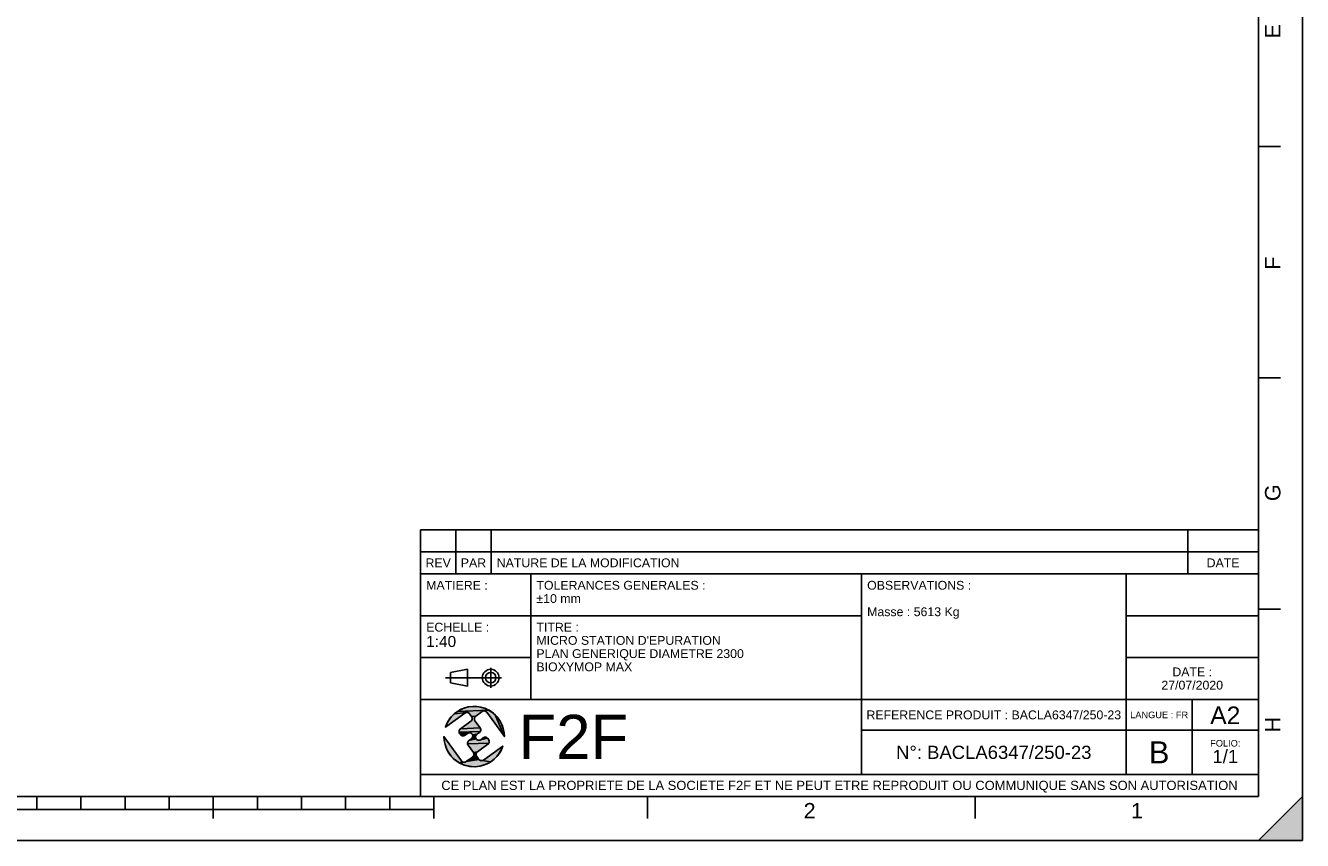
# Model space of a CAD drawing. Header units: millimetres. Extents: x 0 to 594, y 0 to 420.
# Tile 18 of 42: x 304 to 594, y 0 to 185. Entities that reach past the tile are written whole.
import ezdxf

# ---------------------------------------------------------------- set-up
doc = ezdxf.new("R2010")
doc.units = ezdxf.units.MM
doc.header["$LTSCALE"] = 32.67
doc.layers.get('0').update_dxf_attribs({"linetype": 'CONTINUOUS'})
doc.styles.get("Standard").update_dxf_attribs({"font": 'arial.ttf'})
doc.styles.add('TEXTSTYLE_2', font='arial.ttf')

# ---------------------------------------------------------------- blocks, each defined once
blk = doc.blocks.new('MARGEA2_BL0', base_point=(296.99996, 210.000076))
at = {"color": 7, "linetype": 'Continuous'}
for p, q in [((594, 0.000078), (594.000002, 420.000076)), ((594.000002, 0.000076), (594.000002, 420.000076)), ((584.000002, 10.000076), (584.000002, 410.000076)), ((589.000002, 157.500076), (584.000002, 157.500076)), ((589.000002, 105.000076), (584.000002, 105.000076)), ((589.000002, 52.500076), (584.000002, 52.500076)), ((10.000002, 10.000076), (584.000002, 10.000076)), ((307.000002, 7.000076), (307.000002, 10.000076)), ((317.000002, 7.000076), (317.000002, 10.000076)), ((327.000002, 7.000076), (327.000002, 10.000076)), ((337.000002, 7.000076), (337.000002, 10.000076)), ((347.000002, 5.000076), (347.000002, 10.000076)), ((357.000002, 7.000076), (357.000002, 10.000076)), ((367.000002, 7.000076), (367.000002, 10.000076)), ((377.000002, 7.000076), (377.000002, 10.000076)), ((387.000002, 7.000076), (387.000002, 10.000076)), ((397.000002, 5.000076), (397.000002, 10.000076)), ((445.500002, 5.000076), (445.500002, 10.000076)), ((519.750002, 5.000076), (519.750002, 10.000076)), ((584.000002, 0.000076), (594.000002, 10.000076)), ((594.000002, 10.000076), (584.000002, 0.000076)), ((594.000002, 10.000076), (594.000002, 0.000076)), ((397.000002, 7.000076), (197.000002, 7.000076)), ((594.000002, 0.000076), (-0.000082, 0.000078)), ((594.000002, 0.000076), (0.000002, 0.000076)), ((594.000002, 0.000076), (584.000002, 0.000076))]:
    blk.add_line(p, q, dxfattribs=at)
blk.add_solid([(584.000002, 0.000076), (594.000002, 10.000076), (594.000002, 0.000076)], dxfattribs=at)
at = {"color": 5, "linetype": 'Continuous', "style": 'TEXTSTYLE_2', "oblique": 0.00001872}
for s, p in [('E', (589.000002, 182.000076)), ('F', (589.000002, 129.500076)), ('G', (589.000002, 77.000076)), ('H', (589.000002, 24.500076))]:
    blk.add_text(s, height=3.5, rotation=90, dxfattribs=at).set_placement(p)
for s, p in [('2', (480.875002, 5.000076)), ('1', (555.125002, 5.000076))]:
    blk.add_text(s, height=3.5, dxfattribs=at).set_placement(p)
blk = doc.blocks.new('LOGO-F2F-A3_BL2', base_point=(406.16, 23.58))
at = {"linetype": 'Continuous'}
for points in [[(404.07, 28.91), (399.65, 25.72), (400, 26.57), (400.46, 27.37), (401.02, 28.1), (401.67, 28.75), (404.37, 29.04), (404.21, 29)], [(408.11, 29.35), (407.97, 29.27), (406.51, 28.21), (405.58, 28.1), (405.11, 28.75), (405, 28.87), (404.86, 28.97), (404.71, 29.03), (404.54, 29.06), (404.37, 29.04), (401.67, 28.75), (402.4, 29.3), (409.41, 29.6), (410.19, 29.11), (410.9, 28.52), (413.01, 23.58), (409.01, 29.1), (408.9, 29.22), (408.76, 29.32), (408.61, 29.38), (408.44, 29.41), (408.27, 29.4)], [(404.95, 30.32), (405.87, 30.42), (406.79, 30.4), (407.7, 30.25), (408.58, 29.99), (409.41, 29.6), (402.4, 29.3), (403.2, 29.76), (404.06, 30.1)], [(406.38, 28.1), (406.29, 27.96), (406.22, 27.8), (406.2, 27.64), (406.21, 27.47), (406.26, 27.31), (406.34, 27.16), (407.51, 25.54), (403.04, 25.33), (405.42, 27.05), (405.54, 27.16), (405.64, 27.3), (405.7, 27.46), (405.73, 27.62), (405.71, 27.79), (405.67, 27.95), (405.58, 28.1), (406.51, 28.21)], [(412.95, 24.49), (413.01, 23.58), (410.9, 28.52), (411.52, 27.84), (412.04, 27.08), (412.46, 26.26), (412.76, 25.4)], [(399.37, 22.66), (399.31, 23.58), (403.3, 18.05), (403.42, 17.93), (402.9, 17.55), (402.12, 18.04), (401.42, 18.63), (400.8, 19.31), (400.27, 20.07), (399.86, 20.89), (399.55, 21.76)], [(407.59, 25.4), (407.64, 25.24), (407.65, 25.07), (407.63, 24.9), (407.56, 24.75), (402.74, 24.59), (402.73, 24.76), (402.75, 24.92), (402.82, 25.08), (402.91, 25.22), (403.04, 25.33), (407.51, 25.54)], [(407.47, 24.61), (407.34, 24.5), (406.78, 24.09), (405.79, 23.97), (405.71, 24.11), (405.59, 24.24), (405.46, 24.33), (405.3, 24.4), (405.13, 24.42), (402.79, 24.43), (402.74, 24.59), (407.56, 24.75)], [(404.81, 24.36), (404.66, 24.28), (404.09, 23.87), (403.95, 23.79), (403.79, 23.74), (403.62, 23.73), (403.45, 23.76), (403.3, 23.82), (403.16, 23.92), (403.05, 24.04), (402.87, 24.28), (402.79, 24.43), (405.13, 24.42), (404.97, 24.41)], [(409.27, 23.11), (409.45, 22.87), (409.53, 22.72), (409.58, 22.56), (409.59, 22.39), (409.56, 22.23), (409.5, 22.07), (404.67, 21.92), (404.66, 22.08), (404.69, 22.25), (404.75, 22.41), (404.85, 22.54), (404.97, 22.66), (406.61, 23.04), (406.72, 22.91), (406.86, 22.82), (407.02, 22.76), (407.18, 22.73), (407.35, 22.74), (407.51, 22.79), (407.66, 22.87), (409.16, 23.24)], [(406.65, 23.97), (406.56, 23.83), (406.49, 23.68), (406.47, 23.51), (406.48, 23.35), (406.53, 23.18), (406.61, 23.04), (404.97, 22.66), (405.54, 23.07), (405.66, 23.18), (405.76, 23.32), (405.82, 23.47), (405.85, 23.64), (405.84, 23.81), (405.79, 23.97), (406.78, 24.09)], [(408.7, 23.42), (408.86, 23.4), (409.02, 23.33), (409.16, 23.24), (407.66, 22.87), (408.22, 23.28), (408.37, 23.36), (408.53, 23.41)], [(409.4, 21.94), (409.28, 21.82), (406.9, 20.1), (405.98, 19.99), (404.8, 21.61), (404.72, 21.76), (404.67, 21.92), (409.5, 22.07)], [(410.65, 18.4), (409.91, 17.85), (407.94, 18.11), (408.1, 18.16), (408.25, 18.24), (412.66, 21.43), (412.32, 20.58), (411.86, 19.78), (411.3, 19.05)], [(407.77, 18.1), (407.94, 18.11), (409.91, 17.85), (409.11, 17.4), (408.26, 17.06), (407.36, 16.83), (406.45, 16.73), (405.53, 16.76), (404.62, 16.9), (403.74, 17.17), (402.9, 17.55), (403.87, 17.75), (404.04, 17.76), (404.2, 17.8), (404.35, 17.89), (407.2, 18.41), (407.31, 18.28), (407.45, 18.19), (407.61, 18.12)], [(403.87, 17.75), (402.9, 17.55), (403.42, 17.93), (403.55, 17.83), (403.71, 17.77)], [(406.78, 19.99), (406.68, 19.85), (406.62, 19.7), (406.59, 19.53), (406.6, 19.36), (406.65, 19.2), (406.73, 19.05), (407.2, 18.41), (404.35, 17.89), (405.81, 18.94), (405.93, 19.05), (406.03, 19.19), (406.09, 19.35), (406.12, 19.51), (406.11, 19.68), (406.06, 19.84), (405.98, 19.99), (406.9, 20.1)]]:
    blk.add_hatch(color=2, dxfattribs=at).paths.add_polyline_path(points)
at = {"color": 2, "linetype": 'Continuous'}
for p, q in [((401.67, 28.75), (402.4, 29.3)), ((404.37, 29.04), (401.67, 28.75)), ((402.4, 29.3), (403.2, 29.76)), ((409.41, 29.6), (402.4, 29.3)), ((403.2, 29.76), (404.06, 30.1)), ((404.06, 30.1), (404.95, 30.32)), ((404.21, 29), (404.07, 28.91)), ((404.37, 29.04), (404.21, 29)), ((404.54, 29.06), (404.37, 29.04)), ((404.71, 29.03), (404.54, 29.06)), ((404.86, 28.97), (404.71, 29.03)), ((405, 28.87), (404.86, 28.97)), ((404.95, 30.32), (405.87, 30.42)), ((405.87, 30.42), (406.79, 30.4)), ((406.79, 30.4), (407.7, 30.25)), ((407.7, 30.25), (408.58, 29.99)), ((408.11, 29.35), (407.97, 29.27)), ((408.27, 29.4), (408.11, 29.35)), ((408.44, 29.41), (408.27, 29.4)), ((408.61, 29.38), (408.44, 29.41)), ((408.58, 29.99), (409.41, 29.6)), ((408.76, 29.32), (408.61, 29.38)), ((408.9, 29.22), (408.76, 29.32)), ((409.01, 29.1), (408.9, 29.22)), ((409.41, 29.6), (410.19, 29.11)), ((410.19, 29.11), (410.9, 28.52)), ((399.65, 25.72), (400, 26.57)), ((400, 26.57), (400.46, 27.37)), ((400.46, 27.37), (401.02, 28.1)), ((401.02, 28.1), (401.67, 28.75)), ((405.11, 28.75), (405, 28.87)), ((405.42, 27.05), (405.54, 27.16)), ((405.54, 27.16), (405.64, 27.3)), ((406.51, 28.21), (405.58, 28.1)), ((405.67, 27.95), (405.58, 28.1)), ((405.64, 27.3), (405.7, 27.46)), ((405.71, 27.79), (405.67, 27.95)), ((405.7, 27.46), (405.73, 27.62)), ((405.73, 27.62), (405.71, 27.79)), ((406.22, 27.8), (406.2, 27.64)), ((406.2, 27.64), (406.21, 27.47)), ((406.21, 27.47), (406.26, 27.31)), ((406.29, 27.96), (406.22, 27.8)), ((406.26, 27.31), (406.34, 27.16)), ((406.38, 28.1), (406.29, 27.96)), ((406.51, 28.21), (406.38, 28.1)), ((410.9, 28.52), (413.01, 23.58)), ((410.9, 28.52), (411.52, 27.84)), ((411.52, 27.84), (412.04, 27.08)), ((412.04, 27.08), (412.46, 26.26)), ((412.46, 26.26), (412.76, 25.4)), ((399.37, 22.66), (399.31, 23.58)), ((402.73, 24.76), (402.75, 24.92)), ((402.74, 24.59), (402.73, 24.76)), ((407.56, 24.75), (402.74, 24.59)), ((402.79, 24.43), (402.74, 24.59)), ((402.75, 24.92), (402.82, 25.08)), ((402.87, 24.28), (402.79, 24.43)), ((405.13, 24.42), (402.79, 24.43)), ((402.82, 25.08), (402.91, 25.22)), ((402.91, 25.22), (403.04, 25.33)), ((407.51, 25.54), (403.04, 25.33)), ((403.16, 23.92), (403.05, 24.04)), ((403.3, 23.82), (403.16, 23.92)), ((403.45, 23.76), (403.3, 23.82)), ((403.62, 23.73), (403.45, 23.76)), ((403.79, 23.74), (403.62, 23.73)), ((403.95, 23.79), (403.79, 23.74)), ((404.09, 23.87), (403.95, 23.79)), ((404.81, 24.36), (404.66, 24.28)), ((404.97, 24.41), (404.81, 24.36)), ((405.13, 24.42), (404.97, 24.41)), ((405.3, 24.4), (405.13, 24.42)), ((405.46, 24.33), (405.3, 24.4)), ((405.59, 24.24), (405.46, 24.33)), ((405.54, 23.07), (405.66, 23.18)), ((405.71, 24.11), (405.59, 24.24)), ((405.66, 23.18), (405.76, 23.32)), ((405.79, 23.97), (405.71, 24.11)), ((405.76, 23.32), (405.82, 23.47)), ((406.78, 24.09), (405.79, 23.97)), ((405.84, 23.81), (405.79, 23.97)), ((405.82, 23.47), (405.85, 23.64)), ((405.85, 23.64), (405.84, 23.81)), ((406.49, 23.68), (406.47, 23.51)), ((406.47, 23.51), (406.48, 23.35)), ((406.48, 23.35), (406.53, 23.18)), ((406.56, 23.83), (406.49, 23.68)), ((406.53, 23.18), (406.61, 23.04)), ((406.65, 23.97), (406.56, 23.83)), ((406.78, 24.09), (406.65, 23.97)), ((407.47, 24.61), (407.34, 24.5)), ((407.56, 24.75), (407.47, 24.61)), ((407.51, 25.54), (407.59, 25.4)), ((407.63, 24.9), (407.56, 24.75)), ((407.59, 25.4), (407.64, 25.24)), ((407.65, 25.07), (407.63, 24.9)), ((407.64, 25.24), (407.65, 25.07)), ((409.16, 23.24), (407.66, 22.87)), ((408.22, 23.28), (408.37, 23.36)), ((408.37, 23.36), (408.53, 23.41)), ((408.53, 23.41), (408.7, 23.42)), ((408.7, 23.42), (408.86, 23.4)), ((408.86, 23.4), (409.02, 23.33)), ((409.02, 23.33), (409.16, 23.24)), ((409.16, 23.24), (409.27, 23.11)), ((412.76, 25.4), (412.95, 24.49)), ((412.95, 24.49), (413.01, 23.58)), ((399.55, 21.76), (399.37, 22.66)), ((399.86, 20.89), (399.55, 21.76)), ((400.27, 20.07), (399.86, 20.89)), ((404.66, 22.08), (404.69, 22.25)), ((404.67, 21.92), (404.66, 22.08)), ((409.5, 22.07), (404.67, 21.92)), ((404.72, 21.76), (404.67, 21.92)), ((404.69, 22.25), (404.75, 22.41)), ((404.8, 21.61), (404.72, 21.76)), ((404.75, 22.41), (404.85, 22.54)), ((404.85, 22.54), (404.97, 22.66)), ((406.61, 23.04), (404.97, 22.66)), ((406.61, 23.04), (406.72, 22.91)), ((406.72, 22.91), (406.86, 22.82)), ((406.86, 22.82), (407.02, 22.76)), ((407.02, 22.76), (407.18, 22.73)), ((407.18, 22.73), (407.35, 22.74)), ((407.35, 22.74), (407.51, 22.79)), ((407.51, 22.79), (407.66, 22.87)), ((409.4, 21.94), (409.28, 21.82)), ((409.5, 22.07), (409.4, 21.94)), ((409.45, 22.87), (409.53, 22.72)), ((409.56, 22.23), (409.5, 22.07)), ((409.53, 22.72), (409.58, 22.56)), ((409.59, 22.39), (409.56, 22.23)), ((409.58, 22.56), (409.59, 22.39)), ((412.32, 20.58), (411.86, 19.78)), ((412.66, 21.43), (412.32, 20.58)), ((400.8, 19.31), (400.27, 20.07)), ((401.42, 18.63), (400.8, 19.31)), ((402.12, 18.04), (401.42, 18.63)), ((402.9, 17.55), (402.12, 18.04)), ((403.42, 17.93), (402.9, 17.55)), ((403.87, 17.75), (402.9, 17.55)), ((403.74, 17.17), (402.9, 17.55)), ((403.3, 18.05), (403.42, 17.93)), ((403.42, 17.93), (403.55, 17.83)), ((403.55, 17.83), (403.71, 17.77)), ((403.71, 17.77), (403.87, 17.75)), ((403.87, 17.75), (404.04, 17.76)), ((404.04, 17.76), (404.2, 17.8)), ((404.2, 17.8), (404.35, 17.89)), ((407.2, 18.41), (404.35, 17.89)), ((405.81, 18.94), (405.93, 19.05)), ((405.93, 19.05), (406.03, 19.19)), ((406.9, 20.1), (405.98, 19.99)), ((406.06, 19.84), (405.98, 19.99)), ((406.03, 19.19), (406.09, 19.35)), ((406.11, 19.68), (406.06, 19.84)), ((406.09, 19.35), (406.12, 19.51)), ((406.12, 19.51), (406.11, 19.68)), ((406.62, 19.7), (406.59, 19.53)), ((406.59, 19.53), (406.6, 19.36)), ((406.6, 19.36), (406.65, 19.2)), ((406.68, 19.85), (406.62, 19.7)), ((406.65, 19.2), (406.73, 19.05)), ((406.78, 19.99), (406.68, 19.85)), ((406.9, 20.1), (406.78, 19.99)), ((407.2, 18.41), (407.31, 18.28)), ((407.31, 18.28), (407.45, 18.19)), ((407.45, 18.19), (407.61, 18.12)), ((407.61, 18.12), (407.77, 18.1)), ((407.77, 18.1), (407.94, 18.11)), ((407.94, 18.11), (408.1, 18.16)), ((409.91, 17.85), (407.94, 18.11)), ((408.1, 18.16), (408.25, 18.24)), ((409.11, 17.4), (408.26, 17.06)), ((409.91, 17.85), (409.11, 17.4)), ((410.65, 18.4), (409.91, 17.85)), ((411.3, 19.05), (410.65, 18.4)), ((411.86, 19.78), (411.3, 19.05)), ((404.62, 16.9), (403.74, 17.17)), ((405.53, 16.76), (404.62, 16.9)), ((406.45, 16.73), (405.53, 16.76)), ((407.36, 16.83), (406.45, 16.73)), ((408.26, 17.06), (407.36, 16.83))]:
    blk.add_line(p, q, dxfattribs=at)
at = {"color": 7, "linetype": 'Continuous'}
for p, q in [((406.51, 28.21), (407.97, 29.27)), ((409.01, 29.1), (413.01, 23.58)), ((399.65, 25.72), (404.07, 28.91)), ((405.42, 27.05), (403.04, 25.33)), ((405.11, 28.75), (405.58, 28.1)), ((407.51, 25.54), (406.34, 27.16)), ((403.3, 18.05), (399.31, 23.58)), ((402.87, 24.28), (403.05, 24.04)), ((404.09, 23.87), (404.66, 24.28)), ((406.78, 24.09), (407.34, 24.5)), ((408.22, 23.28), (407.66, 22.87)), ((404.8, 21.61), (405.98, 19.99)), ((405.54, 23.07), (404.97, 22.66)), ((406.9, 20.1), (409.28, 21.82)), ((412.66, 21.43), (408.25, 18.24)), ((409.45, 22.87), (409.27, 23.11)), ((405.81, 18.94), (404.35, 17.89)), ((407.2, 18.41), (406.73, 19.05))]:
    blk.add_line(p, q, dxfattribs=at)
at = {"color": 2, "linetype": 'Continuous'}
for points in [[(404.07, 28.91), (399.65, 25.72), (400, 26.57), (400.46, 27.37), (401.02, 28.1), (401.67, 28.75), (404.37, 29.04), (404.21, 29), (404.07, 28.91)], [(408.11, 29.35), (407.97, 29.27), (406.51, 28.21), (405.58, 28.1), (405.11, 28.75), (405, 28.87), (404.86, 28.97), (404.71, 29.03), (404.54, 29.06), (404.37, 29.04), (401.67, 28.75), (402.4, 29.3), (409.41, 29.6), (410.19, 29.11), (410.9, 28.52), (413.01, 23.58), (409.01, 29.1), (408.9, 29.22), (408.76, 29.32), (408.61, 29.38), (408.44, 29.41), (408.27, 29.4), (408.11, 29.35)], [(404.95, 30.32), (405.87, 30.42), (406.79, 30.4), (407.7, 30.25), (408.58, 29.99), (409.41, 29.6), (402.4, 29.3), (403.2, 29.76), (404.06, 30.1), (404.95, 30.32)], [(406.38, 28.1), (406.29, 27.96), (406.22, 27.8), (406.2, 27.64), (406.21, 27.47), (406.26, 27.31), (406.34, 27.16), (407.51, 25.54), (403.04, 25.33), (405.42, 27.05), (405.54, 27.16), (405.64, 27.3), (405.7, 27.46), (405.73, 27.62), (405.71, 27.79), (405.67, 27.95), (405.58, 28.1), (406.51, 28.21), (406.38, 28.1)], [(412.95, 24.49), (413.01, 23.58), (410.9, 28.52), (411.52, 27.84), (412.04, 27.08), (412.46, 26.26), (412.76, 25.4), (412.95, 24.49)], [(399.37, 22.66), (399.31, 23.58), (403.3, 18.05), (403.42, 17.93), (402.9, 17.55), (402.12, 18.04), (401.42, 18.63), (400.8, 19.31), (400.27, 20.07), (399.86, 20.89), (399.55, 21.76), (399.37, 22.66)], [(407.59, 25.4), (407.64, 25.24), (407.65, 25.07), (407.63, 24.9), (407.56, 24.75), (402.74, 24.59), (402.73, 24.76), (402.75, 24.92), (402.82, 25.08), (402.91, 25.22), (403.04, 25.33), (407.51, 25.54), (407.59, 25.4)], [(407.47, 24.61), (407.34, 24.5), (406.78, 24.09), (405.79, 23.97), (405.71, 24.11), (405.59, 24.24), (405.46, 24.33), (405.3, 24.4), (405.13, 24.42), (402.79, 24.43), (402.74, 24.59), (407.56, 24.75), (407.47, 24.61)], [(404.81, 24.36), (404.66, 24.28), (404.09, 23.87), (403.95, 23.79), (403.79, 23.74), (403.62, 23.73), (403.45, 23.76), (403.3, 23.82), (403.16, 23.92), (403.05, 24.04), (402.87, 24.28), (402.79, 24.43), (405.13, 24.42), (404.97, 24.41), (404.81, 24.36)], [(409.27, 23.11), (409.45, 22.87), (409.53, 22.72), (409.58, 22.56), (409.59, 22.39), (409.56, 22.23), (409.5, 22.07), (404.67, 21.92), (404.66, 22.08), (404.69, 22.25), (404.75, 22.41), (404.85, 22.54), (404.97, 22.66), (406.61, 23.04), (406.72, 22.91), (406.86, 22.82), (407.02, 22.76), (407.18, 22.73), (407.35, 22.74), (407.51, 22.79), (407.66, 22.87), (409.16, 23.24), (409.27, 23.11)], [(406.65, 23.97), (406.56, 23.83), (406.49, 23.68), (406.47, 23.51), (406.48, 23.35), (406.53, 23.18), (406.61, 23.04), (404.97, 22.66), (405.54, 23.07), (405.66, 23.18), (405.76, 23.32), (405.82, 23.47), (405.85, 23.64), (405.84, 23.81), (405.79, 23.97), (406.78, 24.09), (406.65, 23.97)], [(408.7, 23.42), (408.86, 23.4), (409.02, 23.33), (409.16, 23.24), (407.66, 22.87), (408.22, 23.28), (408.37, 23.36), (408.53, 23.41), (408.7, 23.42)], [(409.4, 21.94), (409.28, 21.82), (406.9, 20.1), (405.98, 19.99), (404.8, 21.61), (404.72, 21.76), (404.67, 21.92), (409.5, 22.07), (409.4, 21.94)], [(410.65, 18.4), (409.91, 17.85), (407.94, 18.11), (408.1, 18.16), (408.25, 18.24), (412.66, 21.43), (412.32, 20.58), (411.86, 19.78), (411.3, 19.05), (410.65, 18.4)], [(407.77, 18.1), (407.94, 18.11), (409.91, 17.85), (409.11, 17.4), (408.26, 17.06), (407.36, 16.83), (406.45, 16.73), (405.53, 16.76), (404.62, 16.9), (403.74, 17.17), (402.9, 17.55), (403.87, 17.75), (404.04, 17.76), (404.2, 17.8), (404.35, 17.89), (407.2, 18.41), (407.31, 18.28), (407.45, 18.19), (407.61, 18.12), (407.77, 18.1)], [(403.87, 17.75), (402.9, 17.55), (403.42, 17.93), (403.55, 17.83), (403.71, 17.77), (403.87, 17.75)], [(406.78, 19.99), (406.68, 19.85), (406.62, 19.7), (406.59, 19.53), (406.6, 19.36), (406.65, 19.2), (406.73, 19.05), (407.2, 18.41), (404.35, 17.89), (405.81, 18.94), (405.93, 19.05), (406.03, 19.19), (406.09, 19.35), (406.12, 19.51), (406.11, 19.68), (406.06, 19.84), (405.98, 19.99), (406.9, 20.1), (406.78, 19.99)]]:
    blk.add_lwpolyline(points, dxfattribs=at)
at = {"color": 7, "linetype": 'Continuous'}
for centre, radius, start, end in [((406.16, 23.58), 6.85, 0, 161.7653), ((404.51, 28.31), 0.75, 35.8827, 125.8827), ((408.41, 28.66), 0.75, 35.8827, 125.8827), ((404.98, 27.66), 0.75, 305.8827, 35.8827), ((406.95, 27.6), 0.75, 125.8827, 215.8827), ((406.16, 23.58), 6.85, 180, 341.7653), ((403.48, 24.72), 0.75, 125.8827, 215.8827), ((403.65, 24.48), 0.75, 215.8827, 305.8827), ((405.1, 23.67), 0.75, 305.8827, 125.8827), ((407.22, 23.48), 0.75, 125.8827, 305.8827), ((406.9, 25.1), 0.75, 305.8827, 35.8827), ((408.66, 22.67), 0.75, 35.8827, 125.8827), ((405.41, 22.05), 0.75, 125.8827, 215.8827), ((408.84, 22.43), 0.75, 305.8827, 35.8827), ((403.91, 18.49), 0.75, 215.8827, 305.8827), ((405.37, 19.55), 0.75, 305.8827, 35.8827), ((407.34, 19.49), 0.75, 125.8827, 215.8827), ((407.81, 18.85), 0.75, 215.8827, 305.8827)]:
    blk.add_arc(centre, radius, start, end, dxfattribs=at)
blk = doc.blocks.new('ISO_BL3', base_point=(406.03, 36.94))
at = {"color": 2, "linetype": 'Continuous'}
for p, q in [((400.83, 38.12), (404.63, 38.84)), ((400.83, 35.75), (400.83, 38.12)), ((404.63, 35.04), (404.63, 38.84)), ((409.91, 34.66), (409.91, 39.21)), ((412.37, 36.94), (399.69, 36.94)), ((400.83, 35.75), (404.63, 35.04))]:
    blk.add_line(p, q, dxfattribs=at)
for radius in [1.9, 1.18]:
    blk.add_circle((409.91, 36.94), radius, dxfattribs=at)
blk = doc.blocks.new('*T5')
at = {"color": 2, "linetype": 'Continuous'}
for p, q in [((0, 0), (0, 50.5)), ((0, 50.5), (190, 50.5)), ((25, 22), (25, 50.5)), ((100, 5), (100, 50.5)), ((160, 5), (160, 50.5)), ((190, 0), (190, 50.5)), ((0, 41), (100, 41)), ((160, 41), (190, 41)), ((0, 31.5), (25, 31.5)), ((160, 31.5), (190, 31.5)), ((0, 22), (190, 22)), ((175, 5), (175, 22)), ((100, 15), (190, 15)), ((0, 5), (190, 5)), ((0, 0), (190, 0))]:
    blk.add_line(p, q, dxfattribs=at)
at = {"color": 5, "linetype": 'Continuous', "line_spacing_factor": 0.9}
for s, insert, char_height, width, attachment_point in [('MATIERE :\\P ', (1.28, 48.9), 2, 27.8662, 1), ('TOLERANCES GENERALES :\\P±10 mm', (26.28, 48.9), 2, 76.5502, 1), ('OBSERVATIONS :\\P \\PMasse : 5613 Kg\\P ', (101.28, 48.9), 2, 47.0929, 1), ('ECHELLE :\\P\\H2.5;1:40', (1.28, 39.4), 2, 28.5204, 1), ("TITRE :\\PMICRO STATION D'EPURATION\\PPLAN GENERIQUE DIAMETRE 2300\\PBIOXYMOP MAX", (26.28, 39.4), 2, 93.9182, 1), ('DATE :\\P27/07/2020', (175, 29.25), 2, 27.9554, 2), ('A2', (182.5, 20.4), 4, 13.6506, 2), ('REFERENCE PRODUIT : BACLA6347/250-23 ', (130, 19.5), 2, 116.8922, 2), ('LANGUE : FR', (167.5, 19.25), 1.5, 26.2639, 2), ('N°: BACLA6347/250-23', (130, 11.5), 3, 88.5279, 2), ('B', (167.5, 12.5), 5, 9.2937, 2), ('FOLIO:  \\P\\H3.0;1/1', (182.5, 12.81), 1.5, 16.0372, 2), ('CE PLAN EST LA PROPRIETE DE LA SOCIETE F2F ET NE PEUT ETRE REPRODUIT OU COMMUNIQUE SANS SON AUTORISATION', (95, 3.55), 2.1, 360.4506, 2)]:
    blk.add_mtext(s, dxfattribs=dict(at, insert=insert, char_height=char_height, width=width, attachment_point=attachment_point))
blk = doc.blocks.new('*T6')
at = {"color": 2, "linetype": 'Continuous'}
for p, q in [((190, 10), (0, 10)), ((0, 0), (0, 10)), ((8, 0), (8, 10)), ((16, 0), (16, 10)), ((174, 0), (174, 10)), ((190, 0), (190, 10)), ((190, 5), (0, 5)), ((190, 0), (0, 0))]:
    blk.add_line(p, q, dxfattribs=at)
at = {"color": 5, "linetype": 'Continuous', "char_height": 2, "line_spacing_factor": 0.9}
for s, insert, width, attachment_point in [('REV', (4, 3.5), 11.4647, 2), ('PAR', (12, 3.5), 11.4647, 2), ('NATURE DE LA MODIFICATION', (17.28, 3.5), 82.7212, 1), ('DATE', (182, 3.5), 14.8699, 2)]:
    blk.add_mtext(s, dxfattribs=dict(at, insert=insert, width=width, attachment_point=attachment_point))

msp = doc.modelspace()

# ---------------------------------------------------------------- linework, layer by layer
at = {"color": 7, "linetype": 'Continuous'}
for p, q in [((594, 0), (594, 420)), ((0, 0), (594, 0))]:
    msp.add_line(p, q, dxfattribs=at)

# ---------------------------------------------------------------- block references
at = {"color": 2, "linetype": 'Continuous'}
for name, p in [('MARGEA2_BL0', (297, 210)), ('ISO_BL3', (406.03, 36.94)), ('LOGO-F2F-A3_BL2', (406.16, 23.58))]:
    msp.add_blockref(name, p, dxfattribs=at)
for name, p in [('*T6', (394, 60.5)), ('*T5', (394, 10))]:
    msp.add_blockref(name, p)

# ---------------------------------------------------------------- texts
at = {"color": 5, "linetype": 'Continuous', "insert": (416.24, 28.51), "char_height": 10, "width": 24.7955, "attachment_point": 1, "line_spacing_factor": 0.9}
msp.add_mtext('F2F', dxfattribs=at)

doc.saveas('drawing.dxf')
